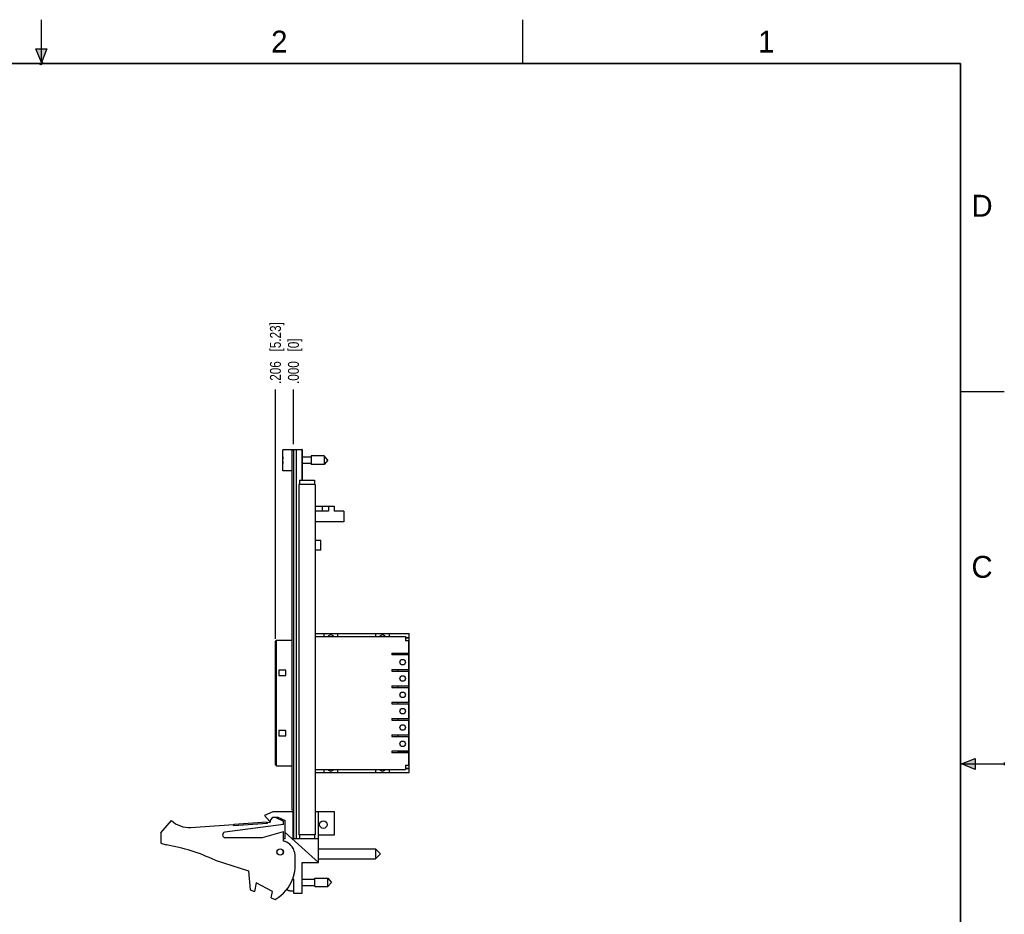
# Model space of a CAD drawing. Header units: inches. Extents: x 0 to 22, y 0 to 17.
# Tile 8 of 8: x 10.8 to 22, y 6.8 to 17. Entities that reach past the tile are written whole.
import ezdxf

# ---------------------------------------------------------------- set-up
doc = ezdxf.new("R2010")
doc.units = ezdxf.units.IN
doc.header["$LTSCALE"] = 1.21
doc.header["$MEASUREMENT"] = 0
doc.layers.get('0').update_dxf_attribs({"linetype": 'CONTINUOUS'})
doc.layers.add('DIMENSIONS', color=7, linetype='CONTINUOUS')
doc.styles.get("Standard").update_dxf_attribs({"font": 'txt', "width": 0.8})
doc.styles.add('TEXTSTYLE_2', font='txt')
doc.dimstyles.new('DIMSTYLE_1', dxfattribs={"dimtxt": 0.125, "dimasz": 0.18, "dimexe": 0.18, "dimexo": 0.0625, "dimgap": 0.09, "dimtad": 0, "dimtih": 1, "dimtoh": 1, "dimdec": 3, "dimzin": 4, "dimdsep": 46, "dimtxsty": 'STANDARD', "dimblk": '_FILLED', "dimblk1": '_FILLED', "dimblk2": '_FILLED', "dimcen": 0.09, "dimadec": 0, "dimazin": 0, "dimtp": 0.01, "dimtm": 0.01, "dimtfac": 1, "dimtdec": 3, "dimtofl": 0, "dimtmove": 0, "dimatfit": 3, "dimldrblk": '_FILLED', "dimfxl": 1, "dimtolj": 1, "dimtzin": 4, "dimarcsym": 0})

# ---------------------------------------------------------------- blocks, each defined once
blk = doc.blocks.new('*D6')
at = {"layer": 'DIMENSIONS', "color": 2, "linetype": 'CONTINUOUS'}
blk.add_line((13.674, 9.928), (13.674, 12.777), dxfattribs=at)
at = {"layer": 'DIMENSIONS', "color": 2, "linetype": 'CONTINUOUS', "insert": (13.611, 12.839), "char_height": 0.125, "width": 1.125, "attachment_point": 1, "rotation": 90, "line_spacing_factor": 0.9}
blk.add_mtext('.206{\\Ftxt.shx;\\W1.000000;\\H0.125000; }[5.23]', dxfattribs=at)
blk = doc.blocks.new('_FILLED')
at = {"color": 0, "linetype": 'BYBLOCK'}
blk.add_solid([(0, 0), (-1, 0.174), (-1, -0.174)], dxfattribs=at)
blk = doc.blocks.new('*D7')
at = {"layer": 'DIMENSIONS', "color": 2, "linetype": 'CONTINUOUS'}
blk.add_line((13.88, 12.152), (13.88, 12.777), dxfattribs=at)
at = {"layer": 'DIMENSIONS', "color": 2, "linetype": 'CONTINUOUS', "insert": (13.817, 12.839), "char_height": 0.125, "width": 0.825, "attachment_point": 1, "rotation": 90, "line_spacing_factor": 0.9}
blk.add_mtext('.000{\\Ftxt.shx;\\W1.000000;\\H0.125000; }[0]', dxfattribs=at)

msp = doc.modelspace()

# ---------------------------------------------------------------- hatches: boundary and pattern name
at = {"linetype": 'CONTINUOUS'}
for points in [[(11, 16.51), (10.9375, 16.6663), (11.0625, 16.6663)], [(21.6663, 8.5625), (21.6663, 8.4375), (21.51, 8.5)]]:
    msp.add_hatch(color=2, dxfattribs=at).paths.add_polyline_path(points)

# ---------------------------------------------------------------- linework, layer by layer
at = {"color": 2, "linetype": 'CONTINUOUS'}
for p, q in [((11, 16.485), (11, 17)), ((16.5, 16.5), (16.5, 17)), ((11, 16.51), (10.9375, 16.6663)), ((10.9375, 16.6663), (11.0625, 16.6663)), ((11.0625, 16.6663), (11, 16.51)), ((11.015, 16.515), (10.985, 16.485)), ((10.985, 16.485), (11, 16.515)), ((11, 16.485), (11.015, 16.515)), ((22, 12.75), (21.5, 12.75)), ((21.51, 8.5), (21.6663, 8.5625)), ((21.6663, 8.5625), (21.6663, 8.4375)), ((21.51, 8.5), (22, 8.5)), ((21.6663, 8.4375), (21.51, 8.5)), ((22, 8.515), (22, 8.485))]:
    msp.add_line(p, q, dxfattribs=at)
at = {"color": 6, "linetype": 'CONTINUOUS'}
for p, q in [((13.7596, 11.8489), (13.7596, 12.0859)), ((13.8796, 12.0859), (13.7596, 12.0859)), ((13.8646, 7.9694), (13.8646, 12.0794)), ((13.8796, 12.0794), (13.8646, 12.0794)), ((13.8796, 12.0894), (13.8796, 7.6464)), ((13.8796, 12.0894), (13.9746, 12.0894)), ((13.9096, 12.0894), (13.9096, 7.6464)), ((13.9746, 12.0894), (13.9746, 11.7394)), ((13.7596, 11.9812), (13.7575, 11.9812)), ((13.7575, 11.9536), (13.7596, 11.9536)), ((13.9746, 12.0324), (13.9796, 12.0324)), ((14.0833, 12.0025), (13.9796, 12.0025)), ((14.0833, 11.9324), (13.9796, 11.9324)), ((14.0833, 12.0166), (14.0833, 11.9182)), ((14.2314, 12.0166), (14.0833, 12.0166)), ((14.2314, 12.0166), (14.2314, 11.9182)), ((14.2727, 11.9674), (14.2314, 12.0166)), ((14.2727, 11.9674), (14.2314, 11.9182)), ((13.8646, 11.8489), (13.7596, 11.8489)), ((13.9746, 11.9024), (13.9796, 11.9024)), ((14.2314, 11.9182), (14.0833, 11.9182)), ((13.9496, 11.7394), (13.9496, 11.6894)), ((13.9496, 11.7394), (14.1196, 11.7394)), ((14.1196, 11.7394), (14.1196, 11.6894)), ((13.9406, 11.6894), (13.9406, 7.6894)), ((14.1286, 11.6894), (13.9406, 11.6894)), ((14.1286, 11.6894), (14.1286, 7.6894)), ((14.1286, 11.4452), (14.3446, 11.4452)), ((14.2816, 11.3852), (14.1286, 11.3852)), ((14.2063, 11.4452), (14.2063, 11.3852)), ((14.2816, 11.4452), (14.2816, 11.3852)), ((14.3446, 11.4452), (14.3446, 11.3852)), ((14.4546, 11.3852), (14.3446, 11.3852)), ((14.4546, 11.3852), (14.4546, 11.2652)), ((14.4546, 11.2652), (14.1286, 11.2652)), ((14.1921, 11.052), (14.1286, 11.052)), ((14.1921, 10.94), (14.1921, 11.052)), ((14.1921, 10.94), (14.1286, 10.94)), ((13.6736, 9.9027), (13.6854, 9.9145)), ((13.6736, 8.4877), (13.6736, 9.9027)), ((13.6854, 9.9145), (13.8646, 9.9145)), ((13.6854, 9.8653), (13.6854, 9.9145)), ((14.1286, 9.9875), (15.2, 9.9875)), ((14.1286, 9.9533), (15.1586, 9.9533)), ((14.2279, 9.9875), (14.2279, 9.9533)), ((14.3854, 9.9533), (14.3854, 9.9875)), ((14.8185, 9.9875), (14.8185, 9.9533)), ((14.976, 9.9533), (14.976, 9.9875)), ((15.1586, 9.9533), (15.1586, 9.9039)), ((15.1586, 9.9438), (15.2, 9.9438)), ((15.1586, 9.9393), (15.2, 9.9393)), ((15.198, 9.9039), (15.1586, 9.9039)), ((15.198, 9.7651), (15.198, 9.9039)), ((15.2, 8.4029), (15.2, 9.9875)), ((13.6854, 8.5251), (13.6854, 9.8653)), ((15.0051, 9.7651), (15.198, 9.7651)), ((15.198, 9.7452), (15.0051, 9.7452)), ((15.0775, 9.7452), (15.0775, 9.7651)), ((15.2, 9.7552), (15.0775, 9.7552)), ((15.1945, 9.7452), (15.1945, 9.5783)), ((15.198, 9.7452), (15.198, 9.5783)), ((13.713, 9.5692), (13.713, 9.5102)), ((13.7917, 9.5692), (13.713, 9.5692)), ((13.7917, 9.5102), (13.7917, 9.5692)), ((15.0051, 9.5783), (15.198, 9.5783)), ((15.0051, 9.5783), (15.0051, 9.5586)), ((15.0775, 9.5586), (15.0775, 9.5783)), ((13.713, 9.5102), (13.7917, 9.5102)), ((15.0051, 9.5586), (15.198, 9.5586)), ((15.1945, 9.5586), (15.1945, 9.3917)), ((15.198, 9.5586), (15.198, 9.3917)), ((15.0775, 9.372), (15.0775, 9.3917)), ((15.1945, 9.372), (15.1945, 9.2051)), ((15.198, 9.372), (15.198, 9.2051)), ((15.0775, 9.1854), (15.0775, 9.2051)), ((15.1945, 9.1854), (15.1945, 9.0184)), ((15.198, 9.1854), (15.198, 9.0184)), ((15.0775, 8.9988), (15.0775, 9.0184)), ((15.1945, 8.9988), (15.1945, 8.8318)), ((15.198, 8.9988), (15.198, 8.8318)), ((13.7917, 8.8802), (13.713, 8.8802)), ((13.713, 8.8802), (13.713, 8.8212)), ((13.713, 8.8212), (13.7917, 8.8212)), ((13.7917, 8.8212), (13.7917, 8.8802)), ((15.0051, 8.8318), (15.198, 8.8318)), ((15.0051, 8.8318), (15.0051, 8.8121)), ((15.0051, 8.8121), (15.198, 8.8121)), ((15.0775, 8.8121), (15.0775, 8.8318)), ((15.1945, 8.8121), (15.1945, 8.6452)), ((15.198, 8.8121), (15.198, 8.6452)), ((15.198, 8.6452), (15.0051, 8.6452)), ((15.198, 8.6253), (15.0051, 8.6253)), ((15.0775, 8.6253), (15.0775, 8.6452)), ((15.0775, 8.6352), (15.2, 8.6352)), ((15.198, 8.4865), (15.198, 8.6253)), ((13.6736, 8.4877), (13.6854, 8.4759)), ((13.6854, 8.4759), (13.6854, 8.5251)), ((13.6854, 8.4759), (13.8646, 8.4759)), ((14.1286, 8.4371), (15.1586, 8.4371)), ((14.2279, 8.4371), (14.2279, 8.4029)), ((14.3854, 8.4029), (14.3854, 8.4371)), ((14.8185, 8.4371), (14.8185, 8.4029)), ((14.976, 8.4029), (14.976, 8.4371)), ((15.1586, 8.4865), (15.198, 8.4865)), ((15.1586, 8.4865), (15.1586, 8.4371)), ((15.1586, 8.4511), (15.2, 8.4511)), ((15.1586, 8.4466), (15.2, 8.4466)), ((14.1286, 8.4029), (15.2, 8.4029)), ((13.6446, 7.9536), (13.5496, 7.9106)), ((13.5496, 7.9106), (13.6096, 7.8406)), ((13.8746, 7.9536), (13.6446, 7.9536)), ((13.6706, 7.8906), (13.7646, 7.8436)), ((14.3496, 7.9536), (14.1286, 7.9536)), ((14.1656, 7.3746), (14.1656, 7.9536)), ((14.3496, 7.6906), (14.3496, 7.9536)), ((12.3646, 7.7136), (12.4846, 7.8536)), ((12.7082, 7.7743), (13.1935, 7.806)), ((13.7646, 7.8086), (13.0956, 7.7183)), ((13.1941, 7.7961), (13.5833, 7.8215)), ((13.2006, 7.8115), (13.5748, 7.836)), ((13.5827, 7.8315), (13.6146, 7.8336)), ((13.6146, 7.8482), (13.6146, 7.8336)), ((13.7646, 7.8086), (13.7646, 7.8436)), ((13.7846, 7.6436), (13.7846, 7.8536)), ((12.3646, 7.7136), (12.3646, 7.5936)), ((13.0996, 7.6586), (13.5246, 7.6586)), ((13.5246, 7.6586), (13.7646, 7.7286)), ((13.7646, 7.6186), (13.7646, 7.7286)), ((14.1656, 7.3746), (13.7846, 7.7152)), ((14.1286, 7.6894), (13.9406, 7.6894)), ((13.9496, 7.6894), (13.9496, 7.6464)), ((14.1196, 7.6894), (14.1196, 7.6464)), ((14.1656, 7.6906), (14.3496, 7.6906)), ((12.3646, 7.5936), (12.4266, 7.5741)), ((13.7846, 7.6436), (13.7646, 7.6436)), ((14.1656, 7.6436), (13.8746, 7.6436)), ((13.8796, 7.6464), (14.1196, 7.6464)), ((13.9796, 7.6464), (13.9796, 7.6436)), ((13.8996, 7.3436), (13.8996, 7.4443)), ((14.1656, 7.5284), (14.8156, 7.5284)), ((14.8656, 7.4784), (14.8156, 7.5284)), ((14.8156, 7.5284), (14.8156, 7.4134)), ((14.8656, 7.4634), (14.8156, 7.4134)), ((14.8656, 7.4784), (14.8656, 7.4634)), ((12.9846, 7.3983), (13.3646, 7.2786)), ((13.9776, 7.3746), (14.1656, 7.3746)), ((13.9776, 7.0246), (13.9776, 7.3746)), ((14.1656, 7.4134), (14.8156, 7.4134)), ((13.3646, 7.2786), (13.3846, 7.0616)), ((13.4546, 7.1424), (13.4346, 7.0424)), ((13.6386, 7.0424), (13.4546, 7.1424)), ((13.8718, 7.1911), (13.8796, 7.1846)), ((13.8796, 7.1846), (13.8796, 7.0246)), ((13.9776, 7.1817), (14.1233, 7.1817)), ((13.9776, 7.1116), (14.1233, 7.1116)), ((14.1233, 7.1958), (14.2714, 7.1958)), ((14.1233, 7.0974), (14.1233, 7.1958)), ((14.1233, 7.0974), (14.2714, 7.0974)), ((14.2714, 7.1958), (14.3127, 7.1466)), ((14.2714, 7.0974), (14.2714, 7.1958)), ((14.2714, 7.0974), (14.3127, 7.1466)), ((13.3846, 7.0616), (13.4346, 7.0424)), ((13.624, 6.9695), (13.6386, 7.0424)), ((13.8225, 7.0529), (13.8383, 7.052)), ((13.8383, 7.052), (13.8383, 7.051)), ((13.8383, 7.051), (13.8796, 7.0486)), ((13.8796, 7.0246), (13.9776, 7.0246)), ((13.624, 6.9695), (13.6706, 6.9516))]:
    msp.add_line(p, q, dxfattribs=at)
at = {"color": 7, "linetype": 'CONTINUOUS'}
for p, q in [((13.9796, 12.0894), (13.9746, 12.0894)), ((13.9796, 12.0894), (13.9796, 11.7394)), ((15.0051, 9.7651), (15.0051, 9.7452)), ((15.0051, 9.3917), (15.198, 9.3917)), ((15.0051, 9.3917), (15.0051, 9.372)), ((15.0051, 9.372), (15.198, 9.372)), ((15.0051, 9.2051), (15.198, 9.2051)), ((15.0051, 9.2051), (15.0051, 9.1854)), ((15.0051, 9.1854), (15.198, 9.1854)), ((15.0051, 9.0184), (15.198, 9.0184)), ((15.0051, 9.0184), (15.0051, 8.9988)), ((15.0051, 8.9988), (15.198, 8.9988)), ((15.0051, 8.6452), (15.0051, 8.6253)), ((13.6096, 7.8406), (13.6428, 7.8906)), ((13.6428, 7.8906), (13.7028, 7.8906)), ((13.7028, 7.8906), (13.7846, 7.8536)), ((13.8796, 7.9694), (13.8646, 7.9694)), ((13.8746, 7.6436), (13.8746, 7.9536)), ((13.1941, 7.7961), (13.1935, 7.806)), ((13.2016, 7.7966), (13.2006, 7.8115)), ((13.5758, 7.8211), (13.5748, 7.836)), ((13.5833, 7.8215), (13.5827, 7.8315))]:
    msp.add_line(p, q, dxfattribs=at)
at = {"color": 7, "linetype": 'CONTINUOUS', "const_width": 0.02}
for points in [[(21.5, 16.5), (0.5, 16.5)], [(21.5, 0.5), (21.5, 16.5)]]:
    msp.add_lwpolyline(points, dxfattribs=at)
at = {"color": 6, "linetype": 'CONTINUOUS'}
for centre, radius in [((15.1271, 9.6617), 0.0315), ((15.1271, 9.4751), 0.0315), ((15.1271, 9.2885), 0.0315), ((15.1271, 9.1019), 0.0315), ((15.1271, 8.9153), 0.0315), ((15.1271, 8.7287), 0.0315), ((14.2206, 7.806), 0.0425), ((13.7276, 7.4936), 0.0365), ((13.7276, 7.4936), 0.035)]:
    msp.add_circle(centre, radius, dxfattribs=at)
for centre, radius, start, end in [((14.0699, 11.9674), 0.3127, 172.94319, 177.47432), ((14.0699, 11.9674), 0.3127, 182.52568, 187.0613), ((14.3067, 9.9334), 0.0394, 30.42341, 149.57659), ((14.8972, 9.9334), 0.0394, 30.42341, 149.57659), ((14.3067, 8.457), 0.0394, 210.42341, 329.57659), ((14.8972, 8.457), 0.0394, 210.42341, 329.57659), ((12.6885, 8.0736), 0.3, 227.16695, 273.7471), ((13.0996, 7.6886), 0.03, 97.68487, 270.00038), ((12.1033, 5.5741), 2.026, 64.21484, 80.81707), ((13.7196, 7.4443), 0.18, 23.58629, 75.52287), ((13.7196, 7.4443), 0.18, 11.77576, 15.57187), ((13.4496, 7.3436), 0.45, 341.65086, 0.00038), ((13.4496, 7.3436), 0.45, 299.41402, 340.09111), ((14.1099, 7.1466), 0.3127, 193.9261, 195.21231)]:
    msp.add_arc(centre, radius, start, end, dxfattribs=at)
at = {"color": 7, "linetype": 'CONTINUOUS'}
for centre, radius, start, end in [((13.7196, 7.4443), 0.18, 63.74149, 75.52287), ((13.7196, 7.4443), 0.18, 51.93243, 59.96496), ((13.7196, 7.4443), 0.18, 40.05802, 47.48912), ((13.7196, 7.4443), 0.18, 28.0369, 35.46326), ((13.7196, 7.4443), 0.18, 15.57187, 23.58629), ((13.7196, 7.4443), 0.18, 0.00038, 11.77576), ((13.4496, 7.3436), 0.45, 352.16882, 0.00038), ((13.4496, 7.3436), 0.45, 340.09111, 341.65086), ((13.4496, 7.3436), 0.45, 344.14275, 349.80675)]:
    msp.add_arc(centre, radius, start, end, dxfattribs=at)
at = {"color": 6, "linetype": 'CONTINUOUS'}
msp.add_open_spline([(13.8225, 7.0529), (13.8216, 7.053), (13.82, 7.0532), (13.8176, 7.0539), (13.8154, 7.055), (13.8134, 7.0564), (13.8116, 7.0581), (13.8101, 7.0601), (13.8089, 7.0622), (13.8084, 7.0638), (13.8082, 7.0646)], degree=3, knots=[0, 0, 0, 0, 0.125, 0.2500002, 0.3750002, 0.5000003, 0.6250002, 0.7500002, 0.875, 1, 1, 1, 1], dxfattribs=at)

# ---------------------------------------------------------------- texts
at = {"color": 2, "linetype": 'CONTINUOUS', "char_height": 0.25, "width": 0.25, "attachment_point": 1, "line_spacing_factor": 0.9, "style": 'TEXTSTYLE_2'}
for s, insert in [('2', (13.625, 16.875)), ('1', (19.1875, 16.875)), ('D', (21.625, 15)), ('C', (21.625, 10.875))]:
    msp.add_mtext(s, dxfattribs=dict(at, insert=insert))

# ---------------------------------------------------------------- dimensions: what is measured, and where the dimension line sits
at = {"layer": 'DIMENSIONS', "color": 2, "linetype": 'CONTINUOUS'}
for feature_location, offset, origin, picture, middle in [((13.6736, 9.9278), (0, 2.8491), (13.8796, 12.0894), '*D6', (13.6736, 13.4019)), ((13.879589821, 12.1519215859), (0, 0.625), (13.879589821, 12.0894215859), '*D7', (13.879589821, 13.2519215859))]:
    dim = msp.add_ordinate_dim(feature_location=feature_location, offset=offset, dtype=1, origin=origin, dimstyle='DIMSTYLE_1', dxfattribs=at)
    dim.commit()
    dim.dimension.update_dxf_attribs({"geometry": picture, "text_midpoint": middle})

doc.saveas('drawing.dxf')
